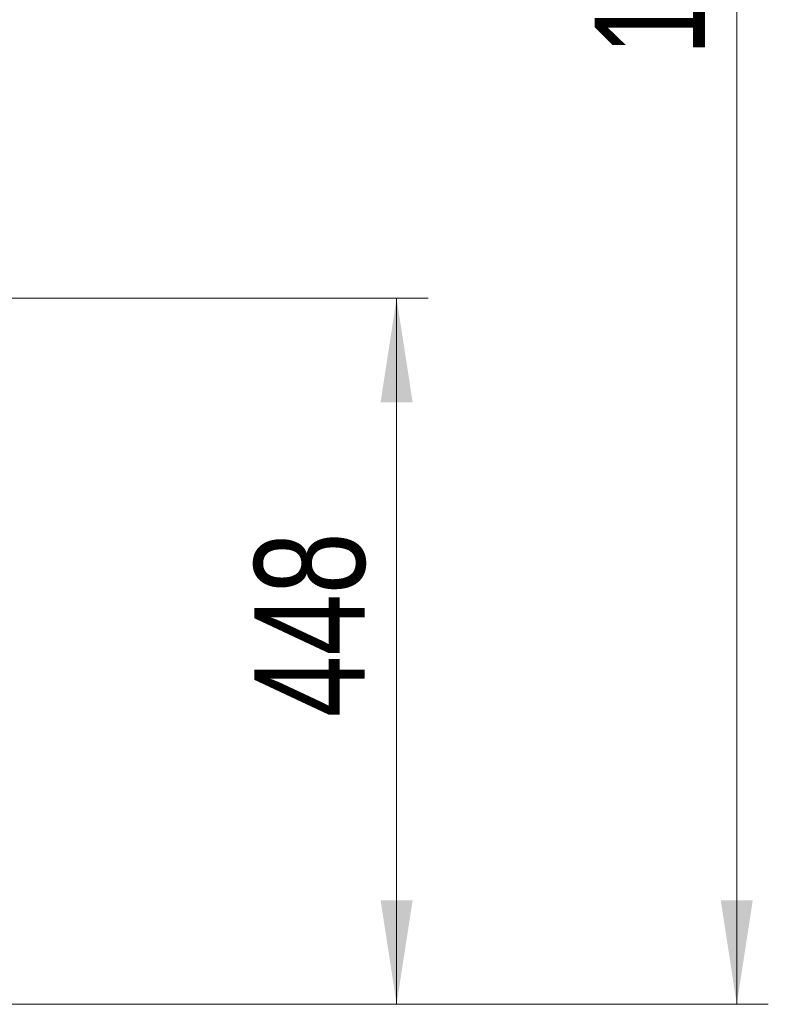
# Model space of a CAD drawing. Header units: millimetres. Extents: x 69 to 135, y 39 to 174.
# Tile 186 of 199: x 112 to 135, y 106 to 137. Entities that reach past the tile are written whole.
import ezdxf

# ---------------------------------------------------------------- set-up
doc = ezdxf.new("R2010")
doc.units = ezdxf.units.MM
doc.styles.add('SLDTEXTSTYLE0', font='TXT', dxfattribs={"width": 0.75})
doc.dimstyles.new('SLDDIMSTYLE0', dxfattribs={"dimtxt": 3.5, "dimasz": 3.302, "dimexe": 0, "dimexo": 0.0625, "dimgap": 0.875, "dimtad": 1, "dimdec": 0, "dimlfac": 20, "dimrnd": 1e-09, "dimzin": 12, "dimdsep": 46, "dimtxsty": 'SLDTEXTSTYLE0', "dimsah": 1, "dimcen": 0.09, "dimadec": 0, "dimazin": 3, "dimtfac": 1, "dimtdec": 0, "dimtofl": 0, "dimtmove": 0, "dimatfit": 3, "dimfxl": 0, "dimfrac": 2, "dimtolj": 1, "dimtzin": 12, "dimarcsym": 0})
doc.dimstyles.new('SLDDIMSTYLE1', dxfattribs={"dimtxt": 3.5, "dimasz": 3.302, "dimexe": 0, "dimexo": 0.0625, "dimgap": 0.875, "dimtad": 1, "dimdec": 0, "dimlfac": 20, "dimrnd": 1e-09, "dimzin": 12, "dimdsep": 46, "dimtxsty": 'SLDTEXTSTYLE0', "dimsah": 1, "dimcen": 0.09, "dimadec": 0, "dimazin": 3, "dimtfac": 1, "dimtdec": 0, "dimtmove": 0, "dimatfit": 0, "dimfxl": 0, "dimfrac": 2, "dimtolj": 1, "dimtzin": 12, "dimarcsym": 0})

# ---------------------------------------------------------------- blocks, each defined once
blk = doc.blocks.new('_D')
at = {"color": 7, "linetype": 'Continuous', "lineweight": 18}
for p, q in [((93.483, 173.872), (135.279, 173.872)), ((134.279, 105.8), (134.279, 173.872)), ((90.745, 105.8), (135.279, 105.8))]:
    blk.add_line(p, q, dxfattribs=at)
for points in [[(134.279, 173.872), (133.771, 170.57), (134.787, 170.57)], [(134.279, 105.8), (134.787, 109.102), (133.771, 109.102)]]:
    blk.add_solid(points, dxfattribs=at)
at = {"color": 7, "linetype": 'Continuous', "lineweight": 18, "insert": (129.768, 135.88), "char_height": 3.5, "attachment_point": 1, "rotation": 90, "style": 'SLDTEXTSTYLE0'}
blk.add_mtext('1361', dxfattribs=at)
blk = doc.blocks.new('_D_1')
at = {"color": 7, "linetype": 'Continuous', "lineweight": 18}
for p, q in [((92.273, 128.192), (124.491, 128.192)), ((123.491, 128.192), (123.491, 105.8)), ((90.745, 105.8), (124.491, 105.8))]:
    blk.add_line(p, q, dxfattribs=at)
for points in [[(123.491, 128.192), (122.983, 124.89), (123.999, 124.89)], [(123.491, 105.8), (123.999, 109.102), (122.983, 109.102)]]:
    blk.add_solid(points, dxfattribs=at)
at = {"color": 7, "linetype": 'Continuous', "lineweight": 18, "insert": (118.979, 114.903), "char_height": 3.5, "attachment_point": 1, "rotation": 90, "style": 'SLDTEXTSTYLE0'}
blk.add_mtext('448', dxfattribs=at)

msp = doc.modelspace()

# ---------------------------------------------------------------- dimensions: what is measured, and where the dimension line sits
at = {"color": 7, "linetype": 'Continuous', "lineweight": 18}
for base, p1, p2, dimstyle, picture, middle in [((134.27939, 173.87203), (89.74517, 105.80017), (92.48267, 173.87203), 'SLDDIMSTYLE0', '_D', (134.27939, 141.05263)), ((123.49051, 105.80017), (91.27317, 128.19217), (89.74517, 105.80017), 'SLDDIMSTYLE1', '_D_1', (123.49051, 118.78194))]:
    dim = msp.add_linear_dim(base=base, p1=p1, p2=p2, angle=90, dimstyle=dimstyle, dxfattribs=at)
    dim.commit()
    dim.dimension.update_dxf_attribs({"geometry": picture, "text_midpoint": middle, "dimtype": 160})

doc.saveas('drawing.dxf')
